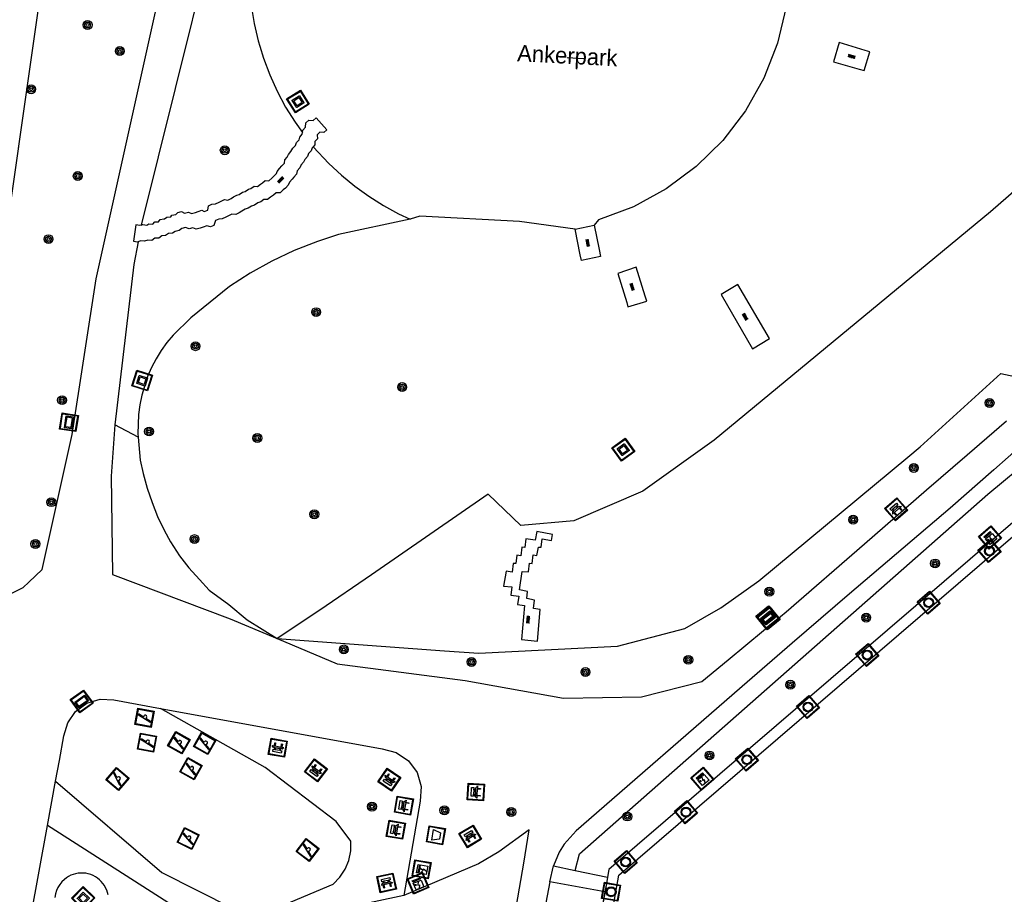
# Model space of a CAD drawing. Header units: metres. Extents: x 93870 to 95789, y 463036 to 464040.
# Tile 233 of 256: x 94560 to 94620, y 463931 to 463984. Entities that reach past the tile are written whole.
import ezdxf
from ezdxf.enums import TextEntityAlignment as Align

# ---------------------------------------------------------------- set-up
doc = ezdxf.new("R2010")
doc.units = ezdxf.units.M
doc.header["$LTSCALE"] = 25.4
for name, color, linetype in [('K_STEIGER_1', 1, 'Continuous'), ('Q_AFVALBAK_0', 7, 'Continuous'), ('Q_BANK_0', 7, 'Continuous'), ('Q_BOOM_0', 3, 'Continuous'), ('Q_ELEKTRAKAST_0', 7, 'Continuous'), ('Q_INFORMATIEBORD_0', 7, 'Continuous'), ('Q_KUNSTOBJECT_0', 7, 'Continuous'), ('Q_MEERRING_0', 7, 'Continuous'), ('Q_SPEELVOORZIENING_0', 45, 'Continuous'), ('Q_WEGWIJZER_0', 7, 'Continuous'), ('S_GBKN_SYMBOOL_OV_GROOT_0', 7, 'Continuous'), ('T_CULTUURGRENS_0', 76, 'Continuous'), ('T_HEK_0', 57, 'Continuous'), ('V_WEGGRENS_0', 7, 'Continuous'), ('W_WATERGRENS_0', 5, 'Continuous'), ('Z_TERREINNAAM_0', 252, 'Continuous')]:
    doc.layers.add(name, color=color, linetype=linetype)

# ---------------------------------------------------------------- blocks, each defined once
blk = doc.blocks.new('Q_AFVALBAK')
for points in [[(-0.5, 0.5), (0.5, 0.5), (0.5, -0.5), (-0.5, -0.5)], [(-0.336, 0.197), (0.331, 0.197), (0.19, -0.251), (-0.196, -0.251)]]:
    blk.add_lwpolyline(points, close=True)
blk.add_lwpolyline([(-0.442, 0.464), (0.438, 0.464, -0.414214), (0.459, 0.442), (0.459, -0.437, -0.414214), (0.438, -0.459), (-0.442, -0.459, -0.414214), (-0.463, -0.437), (-0.463, 0.442), (-0.463, 0.444), (-0.463, 0.446), (-0.463, 0.448), (-0.462, 0.45), (-0.461, 0.451), (-0.46, 0.453), (-0.459, 0.455), (-0.458, 0.456), (-0.457, 0.457), (-0.456, 0.459), (-0.454, 0.46), (-0.453, 0.461), (-0.451, 0.462), (-0.449, 0.462), (-0.447, 0.463), (-0.446, 0.463), (-0.444, 0.464), (-0.442, 0.464)], format="xyb")
blk = doc.blocks.new('Q_WEGWIJZER')
for points in [[(-0.5, 0.5), (0.5, 0.5), (0.5, -0.5), (-0.5, -0.5)], [(-0.369, 0.22), (0.358, 0.22), (0.358, -0.214), (-0.369, -0.214)]]:
    blk.add_lwpolyline(points, close=True)
for points in [[(-0.442, 0.464), (0.438, 0.464, -0.414214), (0.459, 0.442), (0.459, -0.437, -0.414214), (0.438, -0.459), (-0.442, -0.459, -0.414214), (-0.463, -0.437), (-0.463, 0.442), (-0.463, 0.444), (-0.463, 0.446), (-0.463, 0.448), (-0.462, 0.45), (-0.461, 0.451), (-0.46, 0.453), (-0.459, 0.455), (-0.458, 0.456), (-0.457, 0.457), (-0.456, 0.459), (-0.454, 0.46), (-0.453, 0.461), (-0.451, 0.462), (-0.449, 0.462), (-0.447, 0.463), (-0.446, 0.463), (-0.444, 0.464), (-0.442, 0.464)], [(-0.287, 0.16), (0.281, 0.16, -0.414214), (0.303, 0.139), (0.303, -0.134, -0.414214), (0.281, -0.156), (-0.287, -0.156, -0.414214), (-0.308, -0.134), (-0.308, 0.139), (-0.308, 0.14), (-0.308, 0.142), (-0.307, 0.144), (-0.307, 0.146), (-0.306, 0.148), (-0.305, 0.149), (-0.304, 0.151), (-0.303, 0.152), (-0.302, 0.154), (-0.3, 0.155), (-0.299, 0.156), (-0.297, 0.157), (-0.296, 0.158), (-0.294, 0.159), (-0.292, 0.159), (-0.29, 0.16), (-0.288, 0.16), (-0.287, 0.16)]]:
    blk.add_lwpolyline(points, format="xyb")
blk = doc.blocks.new('Q_INFORMATIEBORD')
for points in [[(-0.5, 0.5), (0.5, 0.5), (0.5, -0.5), (-0.5, -0.5)], [(-0.369, 0.22), (0.358, 0.22), (0.358, -0.214), (-0.369, -0.214)]]:
    blk.add_lwpolyline(points, close=True)
for points in [[(-0.442, 0.464), (0.438, 0.464, -0.414214), (0.459, 0.442), (0.459, -0.437, -0.414214), (0.438, -0.459), (-0.442, -0.459, -0.414214), (-0.463, -0.437), (-0.463, 0.442), (-0.463, 0.444), (-0.463, 0.446), (-0.463, 0.448), (-0.462, 0.45), (-0.461, 0.451), (-0.46, 0.453), (-0.459, 0.455), (-0.458, 0.456), (-0.457, 0.457), (-0.456, 0.459), (-0.454, 0.46), (-0.453, 0.461), (-0.451, 0.462), (-0.449, 0.462), (-0.447, 0.463), (-0.446, 0.463), (-0.444, 0.464), (-0.442, 0.464)], [(-0.287, 0.16), (0.281, 0.16, -0.414214), (0.303, 0.139), (0.303, -0.134, -0.414214), (0.281, -0.156), (-0.287, -0.156, -0.414214), (-0.308, -0.134), (-0.308, 0.139), (-0.308, 0.14), (-0.308, 0.142), (-0.307, 0.144), (-0.307, 0.146), (-0.306, 0.148), (-0.305, 0.149), (-0.304, 0.151), (-0.303, 0.152), (-0.302, 0.154), (-0.3, 0.155), (-0.299, 0.156), (-0.297, 0.157), (-0.296, 0.158), (-0.294, 0.159), (-0.292, 0.159), (-0.29, 0.16), (-0.288, 0.16), (-0.287, 0.16)]]:
    blk.add_lwpolyline(points, format="xyb")
blk = doc.blocks.new('Q_ELEKTRAKAST')
for points in [[(-0.5, 0.5), (0.5, 0.5), (0.5, -0.5), (-0.5, -0.5)], [(-0.262, 0.264), (0.25, 0.264), (0.25, 0.187), (-0.262, 0.187)], [(-0.262, 0.107), (0.25, 0.107), (0.25, -0.332), (-0.262, -0.332)]]:
    blk.add_lwpolyline(points, close=True)
blk.add_lwpolyline([(-0.442, 0.464), (0.438, 0.464, -0.414214), (0.459, 0.442), (0.459, -0.437, -0.414214), (0.438, -0.459), (-0.442, -0.459, -0.414214), (-0.463, -0.437), (-0.463, 0.442), (-0.463, 0.444), (-0.463, 0.446), (-0.463, 0.448), (-0.462, 0.45), (-0.461, 0.451), (-0.46, 0.453), (-0.459, 0.455), (-0.458, 0.456), (-0.457, 0.457), (-0.456, 0.459), (-0.454, 0.46), (-0.453, 0.461), (-0.451, 0.462), (-0.449, 0.462), (-0.447, 0.463), (-0.446, 0.463), (-0.444, 0.464), (-0.442, 0.464)], format="xyb")
blk.add_lwpolyline([(-0.177, 0.001, -1), (-0.177, -0.069, -1)], format="xyb", close=True)
blk.add_lwpolyline([(0.044, 0.088), (-0.056, -0.112), (0.044, -0.112), (-0.056, -0.312)])
blk = doc.blocks.new('Q_MEERRING')
blk.add_lwpolyline([(-0.5, 0.5), (0.5, 0.5), (0.5, -0.5), (-0.5, -0.5)], close=True)
blk.add_lwpolyline([(-0.442, 0.464), (0.438, 0.464, -0.414214), (0.459, 0.442), (0.459, -0.437, -0.414214), (0.438, -0.459), (-0.442, -0.459, -0.414214), (-0.463, -0.437), (-0.463, 0.442), (-0.463, 0.444), (-0.463, 0.446), (-0.463, 0.448), (-0.462, 0.45), (-0.461, 0.451), (-0.46, 0.453), (-0.459, 0.455), (-0.458, 0.456), (-0.457, 0.457), (-0.456, 0.459), (-0.454, 0.46), (-0.453, 0.461), (-0.451, 0.462), (-0.449, 0.462), (-0.447, 0.463), (-0.446, 0.463), (-0.444, 0.464), (-0.442, 0.464)], format="xyb")
for radius in [0.3, 0.3, 0.25, 0.25]:
    blk.add_circle((0, 0), radius)
blk = doc.blocks.new('Q_BANK')
blk.add_lwpolyline([(-0.5, 0.5), (0.5, 0.5), (0.5, -0.5), (-0.5, -0.5)], close=True)
blk.add_lwpolyline([(-0.442, 0.464), (0.438, 0.464, -0.414214), (0.459, 0.442), (0.459, -0.437, -0.414214), (0.438, -0.459), (-0.442, -0.459, -0.414214), (-0.463, -0.437), (-0.463, 0.442), (-0.463, 0.444), (-0.463, 0.446), (-0.463, 0.448), (-0.462, 0.45), (-0.461, 0.451), (-0.46, 0.453), (-0.459, 0.455), (-0.458, 0.456), (-0.457, 0.457), (-0.456, 0.459), (-0.454, 0.46), (-0.453, 0.461), (-0.451, 0.462), (-0.449, 0.462), (-0.447, 0.463), (-0.446, 0.463), (-0.444, 0.464), (-0.442, 0.464)], format="xyb")
for points in [[(-0.267, 0.022), (-0.366, -0.078)], [(-0.18, 0.132), (-0.267, 0.132), (-0.267, 0.276)], [(-0.267, 0.276), (0.258, 0.276), (0.258, 0.132), (0.173, 0.132)], [(-0.18, 0.022), (-0.267, 0.022)], [(-0.267, 0.022), (-0.18, 0.022)], [(-0.18, 0.022), (-0.18, 0.132)], [(-0.18, 0.132), (-0.144, 0.132)], [(-0.144, 0.132), (-0.144, 0.022)], [(0.131, 0.132), (-0.144, 0.132)], [(0.131, 0.022), (-0.144, 0.022)], [(-0.144, 0.022), (0.131, 0.022)], [(0.131, 0.022), (-0.144, 0.022)], [(-0.144, 0.022), (0.131, 0.022)], [(-0.144, 0.022), (0.131, 0.022)], [(0.131, 0.022), (0.131, 0.132)], [(0.131, 0.132), (0.173, 0.132)], [(0.173, 0.132), (0.173, 0.022)], [(0.173, 0.022), (0.255, 0.022)], [(0.173, 0.022), (0.255, 0.022)], [(0.255, 0.022), (0.357, -0.078)], [(-0.236, -0.078), (-0.366, -0.078)], [(-0.192, -0.078), (-0.192, -0.27), (-0.236, -0.27), (-0.236, -0.078)], [(-0.236, -0.078), (-0.192, -0.078)], [(0.183, -0.078), (-0.192, -0.078)], [(0.226, -0.078), (0.226, -0.268), (0.183, -0.268), (0.183, -0.078)], [(0.183, -0.078), (0.226, -0.078)], [(0.357, -0.078), (0.226, -0.078)]]:
    blk.add_lwpolyline(points)
blk = doc.blocks.new('Q_KUNSTOBJECT')
for points in [[(-0.5, 0.5), (0.5, 0.5), (0.5, -0.5), (-0.5, -0.5)], [(-0.184, 0.184), (0.177, 0.184), (0.177, -0.178), (-0.184, -0.178)]]:
    blk.add_lwpolyline(points, close=True)
for points in [[(-0.442, 0.464), (0.438, 0.464, -0.414214), (0.459, 0.442), (0.459, -0.437, -0.414214), (0.438, -0.459), (-0.442, -0.459, -0.414214), (-0.463, -0.437), (-0.463, 0.442), (-0.463, 0.444), (-0.463, 0.446), (-0.463, 0.448), (-0.462, 0.45), (-0.461, 0.451), (-0.46, 0.453), (-0.459, 0.455), (-0.458, 0.456), (-0.457, 0.457), (-0.456, 0.459), (-0.454, 0.46), (-0.453, 0.461), (-0.451, 0.462), (-0.449, 0.462), (-0.447, 0.463), (-0.446, 0.463), (-0.444, 0.464), (-0.442, 0.464)], [(-0.245, 0.267), (0.236, 0.267, -0.414214), (0.257, 0.245), (0.257, -0.239, -0.414214), (0.236, -0.261), (-0.245, -0.261, -0.414214), (-0.266, -0.239), (-0.266, 0.245, -0.414214), (-0.245, 0.267)]]:
    blk.add_lwpolyline(points, format="xyb")
blk = doc.blocks.new('Q_SPEELVOORZIENING')
blk.add_lwpolyline([(-0.5, 0.5), (0.5, 0.5), (0.5, -0.5), (-0.5, -0.5)], close=True)
for points in [[(-0.442, 0.464), (0.438, 0.464, -0.414214), (0.459, 0.442), (0.459, -0.437, -0.414214), (0.438, -0.459), (-0.442, -0.459, -0.414214), (-0.463, -0.437), (-0.463, 0.442), (-0.463, 0.444), (-0.463, 0.446), (-0.463, 0.448), (-0.462, 0.45), (-0.461, 0.451), (-0.46, 0.453), (-0.459, 0.455), (-0.458, 0.456), (-0.457, 0.457), (-0.456, 0.459), (-0.454, 0.46), (-0.453, 0.461), (-0.451, 0.462), (-0.449, 0.462), (-0.447, 0.463), (-0.446, 0.463), (-0.444, 0.464), (-0.442, 0.464)], [(-0.363, 0.198, 1.168313), (-0.386, 0.141)], [(-0.087, 0.021, 0.778987), (-0.04, -0.167)], [(-0.04, -0.167, 0.508825), (0.056, -0.036)], [(0.355, -0.156, 1.031322), (0.378, -0.1)]]:
    blk.add_lwpolyline(points, format="xyb")
for points in [[(-0.386, 0.141), (-0.087, 0.021)], [(-0.363, 0.198), (0.378, -0.1)], [(0.056, -0.036), (0.355, -0.156)]]:
    blk.add_lwpolyline(points)
blk = doc.blocks.new('Q_BOOM')
for radius in [0.27, 0.18, 0.09]:
    blk.add_circle((0, 0), radius)
blk = doc.blocks.new('S_GBKN_SYMBOOL_OV_GROOT')
for points in [[(-0.21875, 0.0625), (0.21875, 0.0625)], [(-0.21875, 0), (0.21875, 0)], [(-0.1875, 0.0625), (-0.1875, 0)], [(-0.125, 0.09375), (-0.125, 0.0625)], [(-0.125, 0), (-0.125, -0.0625)], [(-0.0625, 0.0625), (-0.0625, 0)], [(0, 0.09375), (0, 0.0625)], [(0, 0), (0, -0.0625)], [(0.0625, 0.0625), (0.0625, 0)], [(0.125, 0.09375), (0.125, 0.0625)], [(0.125, 0), (0.125, -0.0625)], [(0.1875, 0.0625), (0.1875, 0)], [(-0.21875, -0.0625), (0.21875, -0.0625)], [(-0.1875, -0.0625), (-0.1875, -0.09375)], [(-0.0625, -0.0625), (-0.0625, -0.09375)], [(0.0625, -0.0625), (0.0625, -0.09375)], [(0.1875, -0.0625), (0.1875, -0.09375)]]:
    blk.add_lwpolyline(points)

msp = doc.modelspace()

# ---------------------------------------------------------------- linework, layer by layer
at = {"layer": 'K_STEIGER_1'}
for p, q in [((94623.237, 463955.512), (94596, 463932.1)), ((94596, 463932.1), (94595.918, 463931.636)), ((94595.918, 463931.636), (94595.85, 463931.254)), ((94595.85, 463931.254), (94592.04, 463909.771))]:
    msp.add_line(p, q, dxfattribs=at)
msp.add_lwpolyline([(94582.55, 463857.86), (94583.189, 463857.741), (94589.569, 463892.111), (94596.6, 463931.758), (94624.624, 463955.847)], dxfattribs=at)
at = {"layer": 'T_CULTUURGRENS_0'}
msp.add_line((94567.355, 463958.405), (94565.937, 463959.172), dxfattribs=at)
for points in [[(94555.805, 463951.94), (94558.785, 463967.01), (94561.388, 463985.096), (94562.82, 463995.688), (94562.947, 463999.887)], [(94578.06, 463997.447), (94577.297, 463996.47), (94576.695, 463995.587), (94576.087, 463994.533), (94575.547, 463993.443), (94575.078, 463992.321), (94574.682, 463991.17), (94574.433, 463990.107), (94574.253, 463989.03), (94574.144, 463987.943), (94574.107, 463986.851), (94574.142, 463985.76), (94574.247, 463984.672), (94574.424, 463983.595), (94574.671, 463982.531), (94574.77, 463982.202), (94574.987, 463981.485), (94575.371, 463980.463), (94575.821, 463979.467), (94576.335, 463978.504), (94576.912, 463977.576), (94577.362, 463976.947)], [(94606.927, 463985.135), (94606.789, 463984.597), (94606.267, 463982.383), (94605.44, 463980.263), (94604.325, 463978.28), (94602.943, 463976.472), (94601.323, 463974.876), (94599.495, 463973.521), (94597.496, 463972.435), (94595.364, 463971.64), (94595.117, 463971.311)], [(94632.528, 463983.711), (94619.225, 463972.118), (94602.412, 463958.237), (94598.064, 463955.122), (94593.864, 463953.327), (94590.645, 463953.041), (94588.657, 463954.944), (94581.557, 463950.03), (94578.409, 463947.896), (94575.825, 463946.162)], [(94578.008, 463976.091), (94578.96, 463975.076), (94579.728, 463974.356), (94580.54, 463973.686), (94581.393, 463973.07), (94582.283, 463972.509), (94583.208, 463972.006), (94583.907, 463971.682)], [(94583.907, 463971.682), (94579.563, 463970.738), (94578.27, 463970.328), (94576.865, 463969.776), (94575.501, 463969.131), (94574.182, 463968.396), (94572.916, 463967.574), (94570.564, 463965.685), (94569.488, 463964.626), (94569.11, 463964.167), (94568.764, 463963.683), (94568.453, 463963.177), (94568.177, 463962.649), (94567.939, 463962.105), (94567.578, 463960.972), (94567.457, 463960.389), (94567.377, 463959.8), (94567.34, 463958.612), (94567.355, 463958.405)], [(94593.948, 463971.068), (94590.572, 463971.54), (94584.505, 463971.862), (94583.907, 463971.682)], [(94575.825, 463946.162), (94586.01, 463945.42), (94588.1, 463945.27), (94596.52, 463945.7), (94600.63, 463946.78), (94602.82, 463948.03), (94605.13, 463949.68), (94614.195, 463957.202), (94614.94, 463957.82), (94619.859, 463962.286), (94621.46, 463961.94)], [(94567.355, 463958.405), (94567.477, 463957.014), (94567.674, 463956.205), (94567.907, 463955.316), (94568.21, 463954.449), (94568.542, 463953.593), (94568.942, 463952.765), (94569.341, 463952.039), (94569.882, 463951.199), (94570.448, 463950.461), (94571.097, 463949.76), (94571.687, 463949.105), (94572.872, 463948.228), (94574.005, 463947.302), (94575.825, 463946.162)], [(94593.949, 463932.057), (94594.222, 463933.069), (94619.058, 463954.942), (94621.796, 463957.228)]]:
    msp.add_lwpolyline(points, dxfattribs=at)
at = {"layer": 'T_HEK_0'}
for p, q in [((94562.34, 463937.476), (94562.571, 463938.733)), ((94561.845, 463934.785), (94562.34, 463937.476)), ((94560.549, 463927.736), (94561.845, 463934.785))]:
    msp.add_line(p, q, dxfattribs=at)
for points in [[(94562.571, 463938.733), (94562.847, 463940.234), (94563.079, 463941.042), (94563.562, 463941.731), (94564.243, 463942.224), (94565.048, 463942.468), (94565.888, 463942.435), (94568.731, 463941.914)], [(94568.731, 463941.914), (94582.21, 463939.445), (94583.072, 463939.228), (94583.809, 463938.731), (94584.334, 463938.013), (94584.585, 463937.16), (94584.531, 463936.273), (94583.52, 463930.526)]]:
    msp.add_lwpolyline(points, dxfattribs=at)
at = {"layer": 'V_WEGGRENS_0'}
for p, q in [((94610.014, 463982.426), (94609.678, 463981.257)), ((94593.948, 463971.068), (94595.117, 463971.311)), ((94597.665, 463968.752), (94596.548, 463968.376)), ((94603.848, 463967.71), (94602.833, 463967.096)), ((94590.116, 463950.205), (94589.755, 463950.255)), ((94601.659, 463943.542), (94603.258, 463944.874)), ((94592.407, 463931.352), (94592.628, 463932.34)), ((94592.628, 463932.34), (94593.949, 463932.057)), ((94593.949, 463932.057), (94595.918, 463931.636)), ((94595.918, 463931.636), (94595.918, 463931.636)), ((94595.762, 463930.76), (94592.407, 463931.352))]:
    msp.add_line(p, q, dxfattribs=at)
for points in [[(94561.515, 463950.365), (94563.358, 463958.578), (94564.814, 463968.052), (94568.868, 463986.328), (94571.078, 463999.419)], [(94574.028, 463999.346), (94573.771, 463996.371), (94567.554, 463971.321)], [(94609.678, 463981.257), (94611.231, 463980.813), (94611.546, 463980.723), (94611.884, 463981.863), (94611.592, 463981.951), (94610.014, 463982.426)], [(94577.362, 463976.947), (94577.393, 463977.102), (94577.556, 463977.271), (94577.571, 463977.536), (94577.744, 463977.698), (94578.013, 463977.693), (94578.191, 463977.849), (94578.849, 463977.107), (94578.667, 463976.944), (94578.428, 463976.982), (94578.254, 463976.817), (94578.277, 463976.575), (94578.114, 463976.406), (94578.106, 463976.206), (94578.008, 463976.091)], [(94567.554, 463971.321), (94567.645, 463971.356), (94567.887, 463971.324), (94568.019, 463971.394), (94568.248, 463971.38), (94568.369, 463971.516), (94568.609, 463971.518), (94568.7, 463971.666), (94568.934, 463971.69), (94568.963, 463971.707), (94569.109, 463971.795), (94569.349, 463971.818), (94569.417, 463971.913), (94569.648, 463971.962), (94569.775, 463972.082), (94570.006, 463972.139), (94570.192, 463972.047), (94570.418, 463972.112), (94570.614, 463972.025), (94570.851, 463972.095), (94571.01, 463972.151), (94571.234, 463972.223), (94571.387, 463972.147), (94571.606, 463972.234), (94571.638, 463972.495), (94571.847, 463972.594), (94572.08, 463972.617), (94572.288, 463972.709), (94572.41, 463972.781), (94572.618, 463972.884), (94572.813, 463972.832), (94573.017, 463972.946), (94573.164, 463973.029), (94573.367, 463973.148), (94573.51, 463973.184), (94573.713, 463973.316), (94573.879, 463973.365), (94574.074, 463973.497), (94574.229, 463973.537), (94574.424, 463973.679), (94574.62, 463973.664), (94574.803, 463973.809), (94574.931, 463973.888), (94575.1, 463974.035), (94575.318, 463974.018), (94575.493, 463974.184), (94575.609, 463974.276), (94575.779, 463974.449), (94575.816, 463974.585), (94575.969, 463974.761), (94576.096, 463974.916), (94576.259, 463975.096), (94576.285, 463975.284), (94576.438, 463975.46), (94576.504, 463975.62), (94576.658, 463975.802), (94576.771, 463975.99), (94576.893, 463976.125), (94576.928, 463976.163), (94576.997, 463976.341), (94577.157, 463976.517), (94577.192, 463976.679), (94577.344, 463976.857), (94577.362, 463976.947)], [(94578.008, 463976.091), (94577.954, 463976.028), (94577.898, 463975.843), (94577.738, 463975.667), (94577.67, 463975.49), (94577.513, 463975.317), (94577.423, 463975.155), (94577.269, 463974.973), (94577.256, 463974.943)], [(94577.256, 463974.943), (94577.194, 463974.803), (94577.041, 463974.627), (94577.002, 463974.423), (94576.839, 463974.243), (94576.725, 463974.104), (94576.572, 463973.928), (94576.494, 463973.747), (94576.324, 463973.574), (94576.183, 463973.457), (94576.008, 463973.291), (94575.758, 463973.279), (94575.589, 463973.132), (94575.425, 463973.024), (94575.242, 463972.879), (94575.014, 463972.869), (94574.819, 463972.727), (94574.636, 463972.667), (94574.441, 463972.535), (94574.259, 463972.476), (94574.056, 463972.344), (94573.874, 463972.284), (94573.671, 463972.165), (94573.506, 463972.071), (94573.302, 463971.957), (94573.063, 463971.986), (94572.855, 463971.883), (94572.693, 463971.793), (94572.485, 463971.701), (94572.276, 463971.688), (94572.067, 463971.589), (94571.976, 463971.303), (94571.757, 463971.216), (94571.541, 463971.269), (94571.317, 463971.197), (94571.135, 463971.134), (94570.898, 463971.064), (94570.695, 463971.149), (94570.469, 463971.084), (94570.246, 463971.166), (94570.015, 463971.109), (94569.856, 463970.982), (94569.625, 463970.933), (94569.445, 463970.821), (94569.205, 463970.798), (94569.036, 463970.693), (94568.802, 463970.669), (94568.617, 463970.516), (94568.377, 463970.514), (94568.187, 463970.38), (94567.958, 463970.394), (94567.756, 463970.331), (94567.514, 463970.363), (94567.362, 463970.309)], [(94567.554, 463971.321), (94567.464, 463971.287), (94567.231, 463971.326), (94567.091, 463970.334), (94567.324, 463970.295), (94567.362, 463970.309)], [(94595.494, 463969.399), (94594.332, 463969.166), (94594.264, 463969.503), (94593.948, 463971.068)], [(94595.117, 463971.311), (94595.409, 463969.831), (94595.494, 463969.399)], [(94567.362, 463970.309), (94567.101, 463968.927), (94565.937, 463959.172)], [(94596.548, 463968.376), (94597.088, 463966.607), (94597.166, 463966.35), (94598.306, 463966.682), (94598.207, 463967.002), (94597.665, 463968.752)], [(94602.833, 463967.096), (94604.738, 463963.8), (94605.771, 463964.413), (94603.848, 463967.71)], [(94565.937, 463959.172), (94565.727, 463956.034), (94565.806, 463950.056)], [(94603.258, 463944.874), (94605.403, 463946.66), (94606.791, 463947.778), (94611.557, 463951.92), (94615.337, 463955.207), (94617.81, 463957.35), (94620.189, 463959.418)], [(94621.174, 463957.967), (94619.427, 463956.428), (94616.763, 463954.101), (94610.641, 463948.891), (94607.15, 463945.876), (94604.425, 463943.51)], [(94589.755, 463950.255), (94589.599, 463949.357), (94590.106, 463949.306), (94590.031, 463948.795), (94590.522, 463948.74), (94590.448, 463948.232), (94590.873, 463948.181), (94590.687, 463946.103), (94591.663, 463946.004), (94591.82, 463947.924), (94591.42, 463947.992), (94591.481, 463948.488), (94591.013, 463948.589), (94591.053, 463949.031), (94590.572, 463949.116), (94590.729, 463950.251), (94591.118, 463950.217), (94591.168, 463950.749), (94591.334, 463950.729), (94591.393, 463951.255), (94591.629, 463951.223), (94591.722, 463951.731), (94591.886, 463951.715), (94591.942, 463952.23), (94592.52, 463952.125), (94592.581, 463952.498), (94591.626, 463952.681), (94591.524, 463952.144), (94590.957, 463952.224), (94590.899, 463951.703), (94590.712, 463951.726), (94590.646, 463951.203), (94590.406, 463951.23), (94590.345, 463950.732), (94590.189, 463950.732), (94590.116, 463950.205)], [(94554.378, 463948.301), (94555.456, 463947.808), (94558.192, 463948.183), (94558.647, 463948.407), (94560.374, 463949.258), (94560.715, 463949.589), (94561.515, 463950.365)], [(94565.806, 463950.056), (94572.958, 463947.369), (94575.825, 463946.162)], [(94575.825, 463946.162), (94579.475, 463944.626), (94587.258, 463943.616), (94593.24, 463942.537), (94597.999, 463942.615), (94601.659, 463943.542)], [(94604.425, 463943.51), (94594.017, 463934.459), (94593.29, 463933.66), (94592.975, 463933.158), (94592.628, 463932.34)], [(94562.34, 463937.476), (94568.811, 463931.922), (94573.104, 463929.75), (94575.9, 463929.827), (94579.225, 463931.214), (94579.636, 463931.634), (94579.96, 463932.124), (94580.186, 463932.666), (94580.304, 463933.242), (94580.312, 463933.829), (94579.42, 463935.024), (94575.09, 463938.306), (94568.731, 463941.914)], [(94583.52, 463930.526), (94580.209, 463929.822), (94577.819, 463928.721), (94576.917, 463928.442), (94575.993, 463928.244), (94575.055, 463928.13), (94574.111, 463928.099), (94573.168, 463928.154), (94570.686, 463929.124), (94561.845, 463934.785)], [(94564.335, 463867.246), (94565.919, 463866.672), (94573.725, 463864.947), (94574.317, 463864.859), (94574.915, 463864.848), (94575.509, 463864.914), (94576.091, 463865.055), (94576.649, 463865.271), (94577.175, 463865.556), (94577.659, 463865.906), (94578.095, 463866.316), (94578.475, 463866.778), (94578.792, 463867.285), (94579.042, 463867.829), (94579.219, 463868.4), (94586.527, 463907.67), (94590.83, 463932.497), (94591.158, 463934.521)], [(94591.158, 463934.521), (94589.305, 463933.191), (94588.068, 463932.451), (94583.52, 463930.526)], [(94565.45, 463930.855), (94565.387, 463930.997), (94565.311, 463931.132), (94565.222, 463931.26), (94565.122, 463931.378), (94565.011, 463931.486), (94564.89, 463931.584), (94564.76, 463931.669), (94564.623, 463931.741), (94564.479, 463931.801), (94564.331, 463931.846), (94564.178, 463931.877), (94564.024, 463931.893), (94563.869, 463931.895), (94563.714, 463931.882), (94563.561, 463931.854), (94563.412, 463931.812), (94563.267, 463931.756), (94563.129, 463931.686), (94562.997, 463931.604), (94562.874, 463931.509), (94562.722, 463931.362), (94562.59, 463931.197), (94562.481, 463931.016), (94562.396, 463930.823), (94562.337, 463930.62), (94562.304, 463930.411)], [(94592.407, 463931.352), (94590.6, 463921.87), (94585.792, 463893.935)], [(94565.531, 463930.575), (94565.497, 463930.717), (94565.45, 463930.855)]]:
    msp.add_lwpolyline(points, dxfattribs=at)
at = {"layer": 'W_WATERGRENS_0'}
for p, q in [((94596, 463932.1), (94595.918, 463931.636)), ((94595.918, 463931.636), (94595.85, 463931.254)), ((94595.85, 463931.254), (94595.762, 463930.76)), ((94595.762, 463930.76), (94592.04, 463909.771))]:
    msp.add_line(p, q, dxfattribs=at)
at = {"layer": 'Z_TERREINNAAM_0'}
msp.add_line((94593.473, 463981.512), (94594.472, 463981.461), dxfattribs=at)

# ---------------------------------------------------------------- block references
at = {"layer": 'Q_AFVALBAK_0', "rotation": 80.02273508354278}
msp.add_blockref('Q_AFVALBAK', (94585.48, 463934.19), dxfattribs=at)
at = {"layer": 'Q_BANK_0'}
for p, rotation in [((94613.485, 463954.026), 41.00946216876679), ((94575.858, 463939.516), 169.619984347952), ((94578.18, 463938.139), 142.8390492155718), ((94582.645, 463937.578), 146.0060263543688), ((94587.911, 463936.824), 86.51616890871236), ((94583.533, 463935.997), 80.02273508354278), ((94583.043, 463934.526), 80.02273508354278), ((94587.566, 463934.122), 30.8887710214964), ((94582.482, 463931.292), 12.00372890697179)]:
    msp.add_blockref('Q_BANK', p, dxfattribs=dict(at, rotation=rotation))
at = {"layer": 'Q_BOOM_0'}
for p, rotation in [((94564.288, 463983.496), 81.81003210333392), ((94566.246, 463981.909), 77.49310246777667), ((94560.855, 463979.585), 81.81003210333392), ((94572.634, 463975.873), 16.44558444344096), ((94563.69, 463974.305), 77.49310246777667), ((94561.913, 463970.466), 81.81003210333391), ((94578.193, 463966.024), 25.30824488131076), ((94570.853, 463963.948), 44.54379031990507), ((94583.426, 463961.463), 34.6875994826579), ((94562.736, 463960.667), 81.2629269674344), ((94619.167, 463960.495), 42.23656268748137), ((94568.028, 463958.759), 88.21611212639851), ((94574.612, 463958.363), 95.01239663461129), ((94614.558, 463956.544), 39.68537468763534), ((94562.081, 463954.458), 77.35232308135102), ((94578.085, 463953.723), 34.13298115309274), ((94610.866, 463953.395), 39.68537468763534), ((94570.792, 463952.213), 122.7834637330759), ((94561.113, 463951.916), 77.35232308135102), ((94615.851, 463950.73), 41.37028782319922), ((94605.767, 463949.015), 39.68537468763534), ((94611.661, 463947.433), 41.37028782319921), ((94579.875, 463945.5), 175.8332357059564), ((94587.649, 463944.735), 175.8949014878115), ((94600.838, 463944.867), 14.21291133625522), ((94594.58, 463944.121), 2.923491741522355), ((94607.047, 463943.351), 41.37028782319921), ((94602.125, 463939.048), 41.37028782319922), ((94581.591, 463935.934), 126.7392610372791), ((94585.997, 463935.711), 80.02273508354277), ((94590.064, 463935.607), 35.66908320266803), ((94597.127, 463935.332), 41.37028782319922)]:
    msp.add_blockref('Q_BOOM', p, dxfattribs=dict(at, rotation=rotation))
at = {"layer": 'Q_ELEKTRAKAST_0'}
for p, rotation in [((94619.195, 463952.313), 40.68123975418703), ((94601.691, 463937.636), 40.68123975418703), ((94584.613, 463932.123), 80.02273508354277), ((94584.389, 463931.271), 22.94114132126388)]:
    msp.add_blockref('Q_ELEKTRAKAST', p, dxfattribs=dict(at, rotation=rotation))
at = {"layer": 'Q_INFORMATIEBORD_0'}
for p, rotation in [((94563.155, 463959.322), 81.26292696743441), ((94605.722, 463947.389), 38.85059265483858), ((94563.933, 463942.332), 35.90210952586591)]:
    msp.add_blockref('Q_INFORMATIEBORD', p, dxfattribs=dict(at, rotation=rotation))
at = {"layer": 'Q_KUNSTOBJECT_0'}
for p, rotation in [((94577.088, 463978.836), 121.8719952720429), ((94567.614, 463961.854), 72.32691823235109), ((94596.884, 463957.65), 35.61861981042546), ((94564.021, 463930.366), 135.7848246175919)]:
    msp.add_blockref('Q_KUNSTOBJECT', p, dxfattribs=dict(at, rotation=rotation))
at = {"layer": 'Q_MEERRING_0'}
for p, rotation in [((94619.162, 463951.487), 40.68184791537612), ((94615.459, 463948.347), 40.68184791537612), ((94611.722, 463945.156), 40.68184791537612), ((94608.121, 463941.999), 40.68184791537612), ((94604.401, 463938.791), 40.68184791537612), ((94600.698, 463935.6), 40.68184791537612), ((94597.029, 463932.562), 40.68123470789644), ((94596.141, 463930.753), 79.94371678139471)]:
    msp.add_blockref('Q_MEERRING', p, dxfattribs=dict(at, rotation=rotation))
at = {"layer": 'Q_SPEELVOORZIENING_0'}
for p, rotation in [((94567.748, 463941.34), 169.6153667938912), ((94569.841, 463939.822), 150.4300819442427), ((94567.9, 463939.824), 169.6153667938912), ((94571.416, 463939.78), 150.4300819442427), ((94570.577, 463938.242), 150.4300819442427), ((94566.108, 463937.62), 139.3608098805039), ((94570.408, 463933.998), 153.1633311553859), ((94577.673, 463933.294), 142.8390492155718)]:
    msp.add_blockref('Q_SPEELVOORZIENING', p, dxfattribs=dict(at, rotation=rotation))
at = {"layer": 'Q_WEGWIJZER_0', "rotation": 38.85059265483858}
msp.add_blockref('Q_WEGWIJZER', (94605.649, 463947.448), dxfattribs=at)
at = {"layer": 'S_GBKN_SYMBOOL_OV_GROOT_0'}
for p, rotation in [((94610.784, 463981.575), 163.2474728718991), ((94576.036, 463974.072), 45.50111649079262), ((94594.721, 463970.236), 101.4155012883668), ((94597.427, 463967.549), 107.2085000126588), ((94604.302, 463965.743), 120.0267655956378), ((94591.09, 463947.317), 84.88513469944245)]:
    msp.add_blockref('S_GBKN_SYMBOOL_OV_GROOT', p, dxfattribs=dict(at, rotation=rotation))

# ---------------------------------------------------------------- texts
at = {"layer": 'Z_TERREINNAAM_0', "linetype": 'Continuous'}
msp.add_text('Ankerpark', height=1, rotation=357.07753, dxfattribs=at).set_placement((94593.473, 463981.512), align=Align.MIDDLE)

doc.saveas('drawing.dxf')
